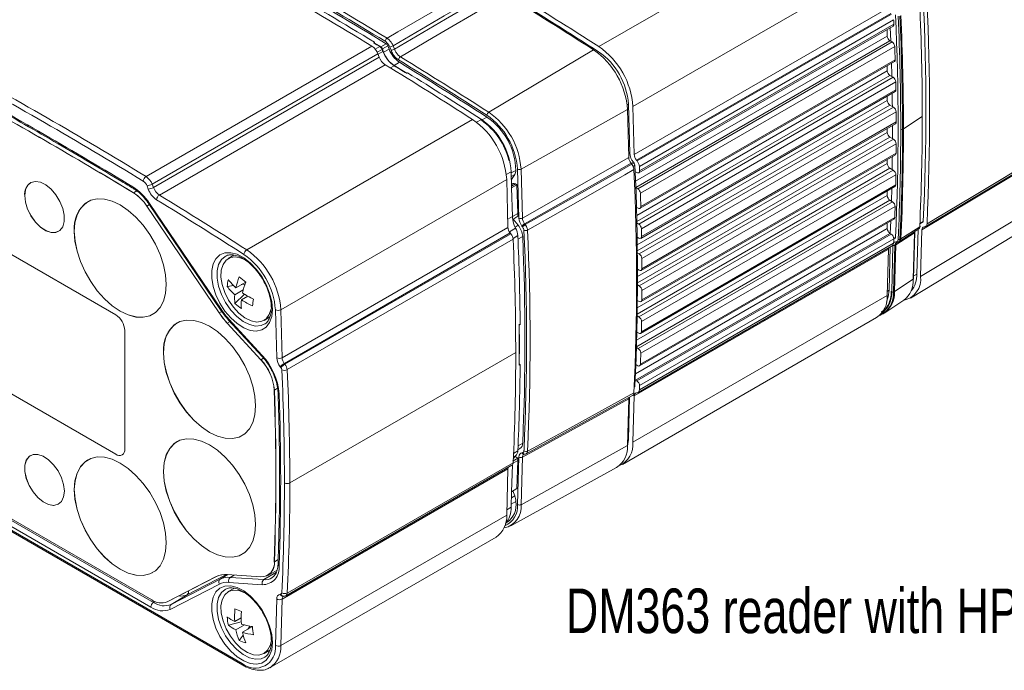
# Model space of a CAD drawing. Header units: millimetres. Extents: x 5 to 415, y 5 to 292.
# Tile 23 of 31: x 297 to 374, y 106 to 157. Entities that reach past the tile are written whole.
import ezdxf

# ---------------------------------------------------------------- set-up
doc = ezdxf.new("R2010")
doc.units = ezdxf.units.MM
doc.styles.add('SLDTEXTSTYLE0', font='TXT', dxfattribs={"width": 0.75})

msp = doc.modelspace()

# ---------------------------------------------------------------- linework, layer by layer
at = {"color": 7, "linetype": 'Continuous', "lineweight": 15}
for p, q in [((342.588, 154.719), (362.529, 166.23)), ((345.258, 150.019), (365.199, 161.531)), ((345.359, 146.26), (365.3, 157.772)), ((365.476, 157.329), (345.536, 145.818)), ((345.587, 145.754), (365.527, 157.266)), ((365.703, 156.832), (345.763, 145.321)), ((345.717, 144.824), (365.657, 156.335)), ((345.778, 144.974), (365.719, 156.486)), ((365.2, 156.072), (365.2, 155.548)), ((365.443, 156.212), (365.485, 155.138)), ((307.078, 144.534), (324.791, 154.76)), ((324.93, 155.021), (325.001, 155.062)), ((325.004, 154.976), (325.001, 155.062)), ((325.486, 154.692), (325.003, 154.986)), ((325.911, 154.945), (325.486, 154.692)), ((325.595, 154.5), (325.656, 154.344)), ((326.041, 154.781), (325.61, 154.535)), ((325.61, 154.535), (325.71, 154.278)), ((326.141, 154.523), (325.71, 154.278)), ((326.041, 154.781), (326.141, 154.523)), ((326.29, 154.43), (326.19, 154.688)), ((326.451, 154.779), (326.551, 154.522)), ((333.951, 149.577), (342.164, 154.474)), ((345.635, 143.574), (365.576, 155.086)), ((365.788, 154.729), (345.847, 143.217)), ((365.412, 155.18), (365.576, 155.086)), ((307.552, 143.934), (325.265, 154.16)), ((307.652, 143.677), (325.365, 153.902)), ((325.265, 154.16), (325.365, 153.902)), ((345.881, 142.183), (365.821, 153.694)), ((308.124, 143.078), (325.837, 153.303)), ((326.956, 153.49), (326.531, 153.236)), ((345.819, 142.037), (365.759, 153.548)), ((365.2, 153.225), (365.2, 152.819)), ((327.58, 152.665), (327.51, 152.624)), ((345.713, 140.801), (365.653, 152.313)), ((365.412, 152.452), (365.653, 152.313)), ((365.865, 151.951), (345.925, 140.44)), ((345.937, 139.825), (365.877, 151.336)), ((345.875, 139.682), (365.815, 151.194)), ((365.2, 150.839), (365.2, 150.497)), ((345.009, 146.359), (344.905, 150.211)), ((345.258, 150.019), (345.359, 146.26)), ((345.747, 138.459), (365.688, 149.97)), ((365.412, 150.13), (365.688, 149.97)), ((336.486, 145.115), (344.834, 149.775)), ((344.935, 146.015), (344.834, 149.775)), ((365.9, 149.605), (345.959, 138.094)), ((367.95, 149.228), (366.473, 148.281)), ((314.976, 138.778), (332.689, 149.004)), ((345.903, 137.164), (365.843, 148.675)), ((345.965, 137.302), (365.905, 148.814)), ((365.2, 148.304), (365.2, 147.995)), ((366.397, 148.24), (366.473, 148.281)), ((365.412, 147.627), (365.693, 147.465)), ((345.753, 135.954), (365.693, 147.465)), ((365.905, 147.096), (345.965, 135.585)), ((336.59, 141.263), (344.935, 146.015)), ((345.898, 134.717), (365.838, 146.228)), ((345.96, 134.852), (365.9, 146.363)), ((368.219, 140.615), (377.256, 146.017)), ((345.112, 145.573), (336.766, 140.82)), ((345.163, 145.509), (345.112, 145.573)), ((345.344, 145.586), (345.291, 145.651)), ((345.536, 145.818), (345.587, 145.754)), ((365.2, 145.86), (365.2, 145.545)), ((365.412, 145.178), (365.666, 145.031)), ((376.952, 145.748), (367.92, 140.349)), ((335.712, 144.904), (335.746, 143.651)), ((335.988, 144.683), (335.729, 144.299)), ((336.309, 141.259), (336.206, 145.112)), ((336.486, 145.115), (336.59, 141.263)), ((345.436, 144.911), (345.472, 144.894)), ((345.567, 144.839), (345.472, 144.894)), ((345.726, 133.52), (365.666, 145.031)), ((365.878, 144.659), (345.938, 133.147)), ((298.021, 144.044), (298.017, 144.042)), ((307.256, 143.538), (307.156, 143.795)), ((307.552, 143.934), (307.652, 143.677)), ((317.646, 134.079), (335.359, 144.305)), ((335.46, 140.545), (335.359, 144.305)), ((335.857, 143.976), (335.739, 143.911)), ((335.746, 143.651), (336.163, 143.891)), ((335.807, 141.384), (335.746, 143.651)), ((336.163, 143.891), (336.055, 143.954)), ((336.224, 141.633), (336.163, 143.891)), ((345.485, 143.661), (345.635, 143.574)), ((345.86, 132.224), (365.8, 143.736)), ((345.922, 132.355), (365.862, 143.867)), ((380.478, 144.28), (367.815, 136.701)), ((306.094, 143.249), (306.098, 143.251)), ((365.2, 143.389), (365.2, 143.03)), ((365.558, 143.596), (365.53, 142.595)), ((302.511, 142.555), (302.507, 142.553)), ((307.14, 142.213), (307.144, 142.215)), ((307.14, 142.213), (312.805, 133.838)), ((312.809, 133.84), (307.144, 142.215)), ((307.311, 142.376), (312.977, 134.001)), ((307.348, 142.422), (313.013, 134.047)), ((345.669, 142.052), (345.472, 142.165)), ((345.665, 131.04), (365.605, 142.552)), ((365.817, 142.176), (345.877, 130.664)), ((365.412, 142.663), (365.605, 142.552)), ((367.012, 134.991), (379.739, 142.705)), ((336.224, 141.633), (335.807, 141.384)), ((336.245, 141.412), (335.83, 141.153)), ((345.847, 129.806), (365.788, 141.317)), ((317.747, 130.32), (335.46, 140.545)), ((335.875, 141.181), (336.254, 140.709)), ((336.609, 140.574), (336.557, 140.639)), ((336.766, 140.82), (336.819, 140.755)), ((345.566, 140.886), (345.713, 140.801)), ((345.785, 129.678), (365.726, 141.19)), ((365.2, 140.886), (365.2, 140.442)), ((365.477, 141.046), (365.436, 140.061)), ((367.747, 140.59), (366.269, 139.637)), ((367.758, 140.815), (368.012, 140.97)), ((368.143, 140.591), (368.097, 140.587)), ((293.531, 140.136), (304.703, 133.686)), ((300.217, 140.231), (300.221, 140.233)), ((335.637, 140.103), (317.924, 129.877)), ((317.974, 129.814), (335.687, 140.04)), ((335.687, 140.04), (335.637, 140.103)), ((365.412, 140.074), (345.472, 128.563)), ((345.567, 128.508), (365.507, 140.02)), ((345.725, 139.697), (345.587, 139.776)), ((365.412, 140.074), (365.507, 140.02)), ((365.866, 139.164), (367.343, 140.114)), ((366.175, 139.436), (367.675, 140.435)), ((367.343, 140.114), (367.242, 136.472)), ((367.268, 136.51), (367.369, 140.153)), ((367.623, 140.4), (367.525, 136.884)), ((367.92, 140.349), (367.815, 136.701)), ((335.864, 139.606), (318.151, 129.381)), ((345.66, 127.592), (365.6, 139.103)), ((345.763, 127.799), (365.703, 139.311)), ((365.719, 139.64), (345.778, 128.128)), ((365.435, 139.008), (365.34, 135.614)), ((365.651, 139.127), (365.55, 135.485)), ((365.689, 135.481), (365.79, 139.123)), ((365.719, 139.638), (365.824, 139.694)), ((365.764, 135.522), (365.866, 139.164)), ((365.79, 139.123), (365.866, 139.164)), ((365.915, 139.42), (365.864, 139.415)), ((365.944, 139.357), (365.994, 139.361)), ((366.085, 139.387), (366.16, 139.426)), ((366.269, 139.637), (366.193, 139.597)), ((313.312, 138.288), (313.275, 138.267)), ((313.976, 138.355), (313.53, 138.097)), ((365.3, 138.837), (345.359, 127.326)), ((345.604, 138.542), (345.747, 138.459)), ((365.199, 135.195), (365.3, 138.837)), ((345.753, 137.179), (345.612, 137.26)), ((313.953, 135.97), (313.448, 135.903)), ((314.129, 135.805), (314.904, 136.253)), ((314.843, 136.087), (314.55, 136.049)), ((345.612, 136.035), (345.753, 135.954)), ((365.764, 135.522), (367.242, 136.472)), ((314.704, 135.643), (314.041, 135.261)), ((314.787, 135.313), (314.052, 134.569)), ((314.557, 134.861), (315.058, 135.15)), ((345.258, 123.684), (365.199, 135.195)), ((365.689, 135.481), (365.764, 135.522)), ((345.748, 134.732), (345.604, 134.815)), ((365.01, 133.838), (366.509, 134.837)), ((307.607, 133.719), (307.61, 133.721)), ((312.805, 133.838), (312.809, 133.84)), ((317.323, 130.312), (317.221, 134.071)), ((317.646, 134.079), (317.747, 130.32)), ((345.588, 133.599), (345.726, 133.52)), ((364.812, 133.726), (364.887, 133.765)), ((309.511, 133.043), (309.508, 133.041)), ((313.449, 133.022), (313.453, 133.024)), ((313.449, 133.022), (316.082, 130.163)), ((316.085, 130.165), (313.453, 133.024)), ((313.554, 133.27), (316.186, 130.412)), ((313.562, 133.351), (316.194, 130.493)), ((316.33, 133.247), (316.788, 133.512)), ((316.386, 132.963), (316.421, 132.987)), ((316.691, 133.456), (316.692, 133.452)), ((336.343, 132.882), (336.414, 132.923)), ((344.431, 121.955), (364.371, 133.466)), ((305.411, 132.461), (305.411, 123.153)), ((345.71, 132.239), (345.563, 132.324)), ((336.067, 130.728), (318.354, 120.502)), ((345.53, 131.118), (345.665, 131.04)), ((316.082, 130.163), (316.085, 130.165)), ((317.924, 129.877), (317.974, 129.814)), ((336.414, 129.765), (336.343, 129.724)), ((336.414, 129.765), (336.344, 129.828)), ((345.635, 129.693), (345.485, 129.78)), ((304.703, 122.744), (293.531, 129.194)), ((304.707, 122.746), (293.535, 129.196)), ((317.656, 129.541), (317.605, 129.604)), ((345.472, 128.563), (345.436, 128.587)), ((345.472, 128.563), (345.567, 128.508)), ((317.137, 127.767), (317.141, 127.769)), ((345.36, 128.021), (345.373, 128.028)), ((345.536, 127.565), (345.587, 127.569)), ((344.935, 127.081), (336.59, 122.523)), ((336.888, 122.787), (345.232, 127.345)), ((344.834, 123.439), (344.935, 127.081)), ((344.905, 123.901), (344.997, 127.217)), ((345.258, 123.684), (345.359, 127.326)), ((283.494, 124.296), (314.607, 106.335)), ((283.556, 124.159), (314.669, 106.198)), ((309.511, 123.735), (309.508, 123.732)), ((314.607, 124.207), (314.611, 124.209)), ((336.235, 123.097), (336.397, 123.186)), ((336.486, 118.79), (344.834, 123.439)), ((336.557, 122.864), (336.609, 122.868)), ((298.021, 122.651), (298.017, 122.649)), ((302.511, 122.305), (302.507, 122.303)), ((304.703, 122.744), (304.707, 122.746)), ((318.151, 111.859), (335.864, 122.084)), ((335.83, 122.209), (336.245, 122.451)), ((336.245, 122.451), (336.021, 122.58)), ((336.163, 120.066), (336.224, 122.254)), ((336.206, 118.797), (336.309, 122.53)), ((336.59, 122.523), (336.486, 118.79)), ((336.716, 122.746), (336.768, 122.751)), ((335.46, 121.611), (317.747, 111.386)), ((318.047, 111.652), (335.76, 121.877)), ((335.46, 121.611), (335.359, 117.969)), ((335.677, 117.135), (343.982, 121.696)), ((307.455, 110.76), (290.645, 120.464)), ((307.522, 111.314), (290.712, 121.019)), ((290.854, 120.829), (307.664, 111.125)), ((335.746, 119.808), (335.712, 118.594)), ((336.163, 120.066), (335.746, 119.808)), ((335.84, 119.866), (335.988, 119.477)), ((300.217, 118.838), (300.221, 118.84)), ((317.646, 107.743), (335.359, 117.969)), ((335.324, 117.369), (335.351, 117.384)), ((316.818, 106.014), (334.531, 116.24)), ((314.607, 114.899), (314.611, 114.901)), ((317.137, 114.308), (317.141, 114.31)), ((316.623, 113.247), (317.35, 113.666)), ((307.607, 113.469), (307.61, 113.471)), ((312.588, 113.148), (308.739, 111.171)), ((308.742, 111.173), (312.592, 113.15)), ((309.041, 110.963), (312.89, 112.94)), ((316.082, 113.13), (313.449, 113.311)), ((313.685, 113.09), (316.317, 112.91)), ((316.62, 113.245), (316.623, 113.247)), ((312.828, 112.557), (308.978, 110.58)), ((313.312, 112.158), (313.275, 112.138)), ((313.976, 112.225), (313.53, 111.968)), ((316.194, 112.516), (313.562, 112.696)), ((310.306, 111.729), (309.041, 110.963)), ((317.221, 107.751), (317.323, 111.393)), ((317.605, 111.775), (317.656, 111.78)), ((317.747, 111.386), (317.646, 107.743)), ((317.844, 111.599), (317.895, 111.604)), ((317.845, 111.6), (317.844, 111.599)), ((318.073, 111.67), (318.047, 111.652)), ((314.041, 109.625), (314.542, 109.914)), ((314.547, 109.599), (313.536, 109.334)), ((314.792, 109.362), (314.129, 108.979)), ((314.645, 108.783), (315.42, 109.23)), ((315.246, 109.26), (315.066, 109.026)), ((314.699, 108.548), (314.389, 108.144)), ((316.33, 107.118), (316.788, 107.383)), ((316.691, 107.326), (316.692, 107.322)), ((316.386, 106.834), (316.421, 106.857))]:
    msp.add_line(p, q, dxfattribs=at)
at = {"color": 8, "linetype": 'Continuous', "lineweight": 15}
for p, q in [((345.467, 144.156), (365.2, 155.548)), ((325.417, 154.725), (325.059, 154.518)), ((325.595, 154.5), (325.212, 154.278)), ((365.412, 155.18), (345.484, 143.676)), ((325.656, 154.344), (325.278, 154.126)), ((342.569, 154.322), (342.465, 154.262)), ((326.541, 153.221), (326.247, 153.051)), ((345.552, 141.477), (365.2, 152.819)), ((365.412, 152.452), (345.564, 140.994)), ((344.905, 150.211), (344.806, 150.154)), ((345.596, 139.18), (365.2, 150.497)), ((365.412, 150.13), (345.602, 138.693)), ((333.376, 149.016), (332.989, 148.792)), ((333.797, 149.197), (333.432, 148.979)), ((345.613, 136.687), (365.2, 147.995)), ((365.412, 147.627), (345.613, 136.197)), ((345.009, 146.359), (344.927, 146.312)), ((345.291, 145.651), (345.126, 145.555)), ((345.344, 145.586), (345.176, 145.489)), ((345.414, 145.412), (345.27, 145.329)), ((365.412, 145.178), (345.59, 133.735)), ((345.597, 134.229), (365.2, 145.545)), ((335.712, 144.904), (335.331, 144.684)), ((336.08, 145.014), (335.715, 144.81)), ((335.722, 144.536), (335.988, 144.683)), ((345.472, 144.894), (345.438, 144.874)), ((336.055, 143.954), (335.743, 143.784)), ((306.098, 143.251), (306.358, 143.401)), ((345.547, 131.685), (365.2, 143.03)), ((307.144, 142.215), (307.343, 142.33)), ((365.412, 142.663), (345.474, 131.153)), ((335.807, 141.384), (335.443, 141.174)), ((336.254, 140.709), (336.016, 140.571)), ((368.03, 141.006), (367.759, 140.844)), ((335.572, 140.196), (336.062, 140.479)), ((336.231, 139.892), (335.856, 139.675)), ((336.243, 139.616), (336.613, 139.823)), ((345.456, 129.044), (365.2, 140.442)), ((365.652, 139.149), (365.651, 139.127)), ((365.719, 139.667), (365.845, 139.736)), ((367.525, 136.884), (367.274, 136.733)), ((365.208, 135.541), (365.34, 135.614)), ((312.809, 133.84), (313.01, 133.956)), ((313.453, 133.024), (313.667, 133.147)), ((316.085, 130.165), (316.294, 130.286)), ((317.141, 127.769), (317.398, 127.917)), ((345.414, 128.111), (345.363, 128.082)), ((336.613, 123.615), (336.249, 123.413)), ((344.905, 123.901), (344.846, 123.867)), ((335.897, 122.814), (336.231, 123.007)), ((336.715, 123.006), (336.721, 123.148)), ((336.224, 122.254), (335.858, 122.035)), ((336.062, 122.616), (335.883, 122.513)), ((335.746, 119.808), (335.805, 121.914)), ((335.719, 118.839), (336.08, 119.04)), ((335.988, 119.477), (335.733, 119.331)), ((335.712, 118.594), (335.371, 118.397)), ((317.141, 114.31), (317.439, 114.482)), ((316.317, 112.91), (317.308, 113.508)), ((313.391, 113.314), (310.306, 111.729)), ((312.89, 112.94), (313.497, 113.308)), ((313.685, 113.09), (313.989, 113.274)), ((307.664, 111.125), (307.773, 111.19))]:
    msp.add_line(p, q, dxfattribs=at)
at = {"color": 7, "linetype": 'Continuous', "lineweight": 15, "flags": 128}
for points in [[(325.977, 155.379), (326.836, 155.882), (331.407, 158.557), (334.266, 160.23)], [(334.74, 159.63), (330.457, 157.123), (326.451, 154.779)], [(326.551, 154.522), (330.551, 156.862), (334.84, 159.372)], [(335.312, 158.773), (334.17, 158.105), (329.599, 155.43), (327.023, 153.923)], [(326.531, 153.236), (327.387, 152.71), (327.518, 152.629)], [(365.54, 153.421), (365.562, 152.526), (365.566, 152.363)], [(365.59, 151.064), (365.6, 150.318), (365.604, 150.019)], [(365.613, 148.542), (365.613, 148.124), (365.612, 147.512)], [(365.602, 146.092), (365.6, 145.944), (365.588, 145.076)], [(368.32, 140.821), (369.014, 141.236), (371.793, 142.897), (377.358, 146.224)], [(336.819, 140.755), (340.85, 143.052), (345.163, 145.509)], [(345.339, 145.076), (344.62, 144.666), (341.744, 143.028), (336.995, 140.321)], [(345.567, 144.839), (345.609, 144.819), (345.65, 144.811), (345.688, 144.813), (345.72, 144.826), (345.747, 144.851), (345.766, 144.884), (345.776, 144.926), (345.778, 144.974)], [(297.562, 143.035), (297.619, 143.486), (297.788, 143.837), (298.056, 144.063), (298.402, 144.145), (298.801, 144.078), (299.223, 143.868), (299.638, 143.529), (300.014, 143.086), (300.324, 142.574), (300.544, 142.029), (300.658, 141.492), (300.658, 141.002), (300.544, 140.597), (300.324, 140.306), (300.014, 140.151), (299.638, 140.143), (299.223, 140.283), (298.801, 140.561), (298.402, 140.955), (298.056, 141.437), (297.788, 141.971), (297.619, 142.517), (297.562, 143.035)], [(300.221, 140.233), (300.018, 140.153), (299.642, 140.145), (299.227, 140.285), (298.804, 140.563), (298.405, 140.957), (298.059, 141.439), (297.792, 141.973), (297.623, 142.519), (297.565, 143.037)], [(301.451, 140.218), (301.506, 140.91), (301.668, 141.517), (301.934, 142.021), (302.294, 142.408), (302.739, 142.665), (303.254, 142.784), (303.824, 142.761), (304.431, 142.599), (305.057, 142.301), (305.683, 141.876), (306.29, 141.337), (306.86, 140.702), (307.375, 139.988), (307.82, 139.218), (308.18, 138.416), (308.446, 137.604), (308.608, 136.809), (308.663, 136.054), (308.608, 135.363), (308.446, 134.756), (308.18, 134.251), (307.82, 133.865), (307.375, 133.608), (306.86, 133.489), (306.29, 133.511), (305.683, 133.674), (305.057, 133.972), (304.431, 134.397), (303.824, 134.935), (303.254, 135.571), (302.739, 136.284), (302.294, 137.054), (301.934, 137.857), (301.668, 138.668), (301.506, 139.463), (301.451, 140.218)], [(345.669, 142.052), (345.711, 142.032), (345.752, 142.023), (345.789, 142.025), (345.821, 142.038), (345.848, 142.062), (345.867, 142.094), (345.878, 142.135), (345.881, 142.183)], [(307.61, 133.721), (307.379, 133.61), (306.864, 133.491), (306.294, 133.513), (305.687, 133.676), (305.061, 133.974), (304.434, 134.399), (303.827, 134.937), (303.257, 135.573), (302.743, 136.286), (302.298, 137.056), (301.937, 137.859), (301.672, 138.67), (301.509, 139.465), (301.454, 140.22)], [(367.359, 140.224), (367.348, 140.175), (367.343, 140.114)], [(365.896, 139.342), (365.93, 139.357), (365.968, 139.364)], [(366.085, 139.387), (366.088, 139.389), (366.1, 139.396)], [(316.993, 134.108), (316.937, 133.548), (316.772, 133.078), (316.506, 132.721), (316.151, 132.493), (315.724, 132.406), (315.245, 132.462), (314.736, 132.659), (314.22, 132.989), (313.723, 133.435), (313.267, 133.978), (312.874, 134.591), (312.562, 135.245), (312.345, 135.911), (312.234, 136.557), (312.234, 137.153), (312.345, 137.671), (312.562, 138.086), (312.874, 138.381), (313.267, 138.539), (313.723, 138.555), (314.22, 138.428), (314.736, 138.162), (315.245, 137.772), (315.724, 137.275), (316.151, 136.694), (316.506, 136.056), (316.772, 135.392), (316.937, 134.732), (316.993, 134.108)], [(314.954, 137.945), (314.549, 138.136), (314.096, 138.227), (313.69, 138.17), (313.357, 137.968), (313.115, 137.633), (312.978, 137.184), (312.955, 136.646), (313.047, 136.053), (313.248, 135.437), (313.547, 134.834), (313.926, 134.281), (314.364, 133.808), (314.835, 133.444), (315.311, 133.209), (315.765, 133.117), (316.17, 133.174), (316.503, 133.376), (316.745, 133.711), (316.882, 134.161), (316.882, 134.161)], [(365.34, 135.614), (365.278, 135.089), (365.145, 134.686)], [(308.451, 130.706), (308.506, 131.398), (308.669, 132.005), (308.934, 132.509), (309.295, 132.896), (309.739, 133.152), (310.254, 133.272), (310.824, 133.249), (311.431, 133.087), (312.057, 132.789), (312.684, 132.364), (313.291, 131.825), (313.861, 131.19), (314.375, 130.476), (314.82, 129.706), (315.18, 128.903), (315.446, 128.092), (315.609, 127.297), (315.664, 126.542), (315.609, 125.851), (315.446, 125.244), (315.18, 124.739), (314.82, 124.353), (314.375, 124.096), (313.861, 123.977), (313.291, 123.999), (312.684, 124.162), (312.057, 124.46), (311.431, 124.885), (310.824, 125.423), (310.254, 126.059), (309.739, 126.772), (309.295, 127.542), (308.934, 128.345), (308.669, 129.156), (308.506, 129.951), (308.451, 130.706)], [(336.35, 132.939), (336.356, 131.377), (336.35, 129.823)], [(314.611, 124.209), (314.379, 124.098), (313.864, 123.979), (313.294, 124.001), (312.687, 124.164), (312.061, 124.462), (311.435, 124.887), (310.828, 125.425), (310.258, 126.061), (309.743, 126.774), (309.298, 127.544), (308.938, 128.347), (308.672, 129.158), (308.509, 129.953), (308.455, 130.708)], [(336.995, 122.997), (337.429, 123.234), (340.305, 124.804), (345.339, 127.554)], [(315.664, 117.234), (315.609, 116.542), (315.446, 115.935), (315.18, 115.431), (314.82, 115.044), (314.375, 114.787), (313.861, 114.668), (313.291, 114.69), (312.684, 114.853), (312.057, 115.151), (311.431, 115.576), (310.824, 116.114), (310.254, 116.75), (309.739, 117.464), (309.295, 118.234), (308.934, 119.036), (308.669, 119.848), (308.506, 120.643), (308.451, 121.397), (308.506, 122.089), (308.669, 122.696), (308.934, 123.201), (309.295, 123.587), (309.739, 123.844), (310.254, 123.963), (310.824, 123.941), (311.431, 123.778), (312.057, 123.48), (312.684, 123.055), (313.291, 122.517), (313.861, 121.881), (314.375, 121.168), (314.82, 120.398), (315.18, 119.595), (315.446, 118.784), (315.609, 117.989), (315.664, 117.234)], [(314.611, 114.901), (314.379, 114.789), (313.864, 114.67), (313.294, 114.692), (312.687, 114.855), (312.061, 115.153), (311.435, 115.578), (310.828, 116.116), (310.258, 116.752), (309.743, 117.466), (309.298, 118.236), (308.938, 119.038), (308.672, 119.85), (308.509, 120.645), (308.455, 121.4), (308.509, 122.091), (308.672, 122.698), (308.938, 123.203), (309.298, 123.589), (309.511, 123.735)], [(344.829, 123.327), (344.844, 123.391), (344.905, 123.901)], [(300.673, 119.845), (300.615, 119.394), (300.446, 119.043), (300.179, 118.818), (299.833, 118.735), (299.434, 118.802), (299.011, 119.012), (298.596, 119.351), (298.22, 119.794), (297.911, 120.306), (297.69, 120.851), (297.576, 121.388), (297.576, 121.878), (297.69, 122.283), (297.911, 122.574), (298.22, 122.729), (298.596, 122.737), (299.011, 122.597), (299.434, 122.319), (299.833, 121.925), (300.179, 121.443), (300.446, 120.909), (300.615, 120.363), (300.673, 119.845)], [(300.221, 118.84), (300.183, 118.82), (299.837, 118.737), (299.437, 118.804), (299.015, 119.014), (298.6, 119.353), (298.224, 119.796), (297.914, 120.308), (297.694, 120.853), (297.58, 121.39), (297.58, 121.88), (297.694, 122.285), (297.914, 122.576), (298.021, 122.651)], [(308.663, 115.804), (308.608, 115.113), (308.446, 114.505), (308.18, 114.001), (307.82, 113.614), (307.375, 113.358), (306.86, 113.239), (306.29, 113.261), (305.683, 113.423), (305.057, 113.722), (304.431, 114.146), (303.824, 114.685), (303.254, 115.321), (302.739, 116.034), (302.294, 116.804), (301.934, 117.607), (301.668, 118.418), (301.506, 119.213), (301.451, 119.968), (301.506, 120.659), (301.668, 121.267), (301.934, 121.771), (302.294, 122.158), (302.739, 122.414), (303.254, 122.533), (303.824, 122.511), (304.431, 122.349), (305.057, 122.05), (305.683, 121.626), (306.29, 121.087), (306.86, 120.452), (307.375, 119.738), (307.82, 118.968), (308.18, 118.165), (308.446, 117.354), (308.608, 116.559), (308.663, 115.804)], [(307.61, 113.471), (307.379, 113.36), (306.864, 113.241), (306.294, 113.263), (305.687, 113.425), (305.061, 113.724), (304.434, 114.148), (303.827, 114.687), (303.257, 115.323), (302.743, 116.036), (302.298, 116.806), (301.937, 117.609), (301.672, 118.42), (301.509, 119.215), (301.454, 119.97), (301.509, 120.661), (301.672, 121.269), (301.937, 121.773), (302.298, 122.16), (302.511, 122.305)], [(316.993, 107.979), (316.937, 107.418), (316.772, 106.949), (316.506, 106.592), (316.151, 106.364), (315.724, 106.276), (315.245, 106.332), (314.736, 106.53), (314.22, 106.86), (313.723, 107.306), (313.267, 107.848), (312.874, 108.461), (312.562, 109.116), (312.345, 109.782), (312.234, 110.428), (312.234, 111.024), (312.345, 111.541), (312.562, 111.957), (312.874, 112.251), (313.267, 112.41), (313.723, 112.426), (314.22, 112.298), (314.736, 112.033), (315.245, 111.643), (315.724, 111.145), (316.151, 110.565), (316.506, 109.927), (316.772, 109.263), (316.937, 108.603), (316.993, 107.979)], [(314.952, 111.816), (314.835, 111.882), (314.364, 112.061), (313.926, 112.093), (313.547, 111.977), (313.248, 111.72), (313.047, 111.337), (312.955, 110.849), (312.978, 110.285)], [(317.848, 111.605), (317.885, 111.603), (317.895, 111.604)], [(312.978, 110.285), (313.115, 109.678), (313.357, 109.063), (313.69, 108.476), (314.096, 107.951), (314.549, 107.519), (315.026, 107.204), (315.496, 107.025), (315.934, 106.993), (316.313, 107.108), (316.612, 107.366), (316.813, 107.749), (316.887, 108.064)]]:
    msp.add_lwpolyline(points, dxfattribs=at)
at = {"color": 8, "linetype": 'Continuous', "lineweight": 15, "flags": 128}
for points in [[(307.311, 142.376), (307.311, 142.377), (307.314, 142.387), (307.327, 142.402), (307.348, 142.422)], [(313.275, 138.267), (312.995, 138.032), (312.768, 137.642), (312.652, 137.142), (312.652, 136.559), (312.768, 135.924), (312.995, 135.273), (313.319, 134.639), (313.724, 134.057), (314.188, 133.558), (314.685, 133.17), (315.189, 132.913), (315.672, 132.801), (316.11, 132.84), (316.386, 132.963)], [(312.977, 134.001), (312.976, 134.002), (312.979, 134.012), (312.992, 134.027), (313.013, 134.047)], [(313.554, 133.27), (313.55, 133.275), (313.546, 133.294), (313.55, 133.319), (313.562, 133.351)], [(316.186, 130.411), (316.182, 130.417), (316.178, 130.435), (316.182, 130.461), (316.194, 130.493)], [(313.275, 112.138), (312.995, 111.903), (312.768, 111.513), (312.652, 111.013), (312.652, 110.43), (312.768, 109.795), (312.995, 109.143), (313.319, 108.509), (313.724, 107.928), (314.188, 107.429), (314.685, 107.041), (315.189, 106.784), (315.672, 106.672), (316.11, 106.711), (316.386, 106.834)]]:
    msp.add_lwpolyline(points, dxfattribs=at)
at = {"color": 7, "linetype": 'Continuous', "lineweight": 15}
for centre, radius, start, end in [((128.055, -167.984), 377.979, 58.63462, 61.37076), ((129.46, -167.331), 377.432, 58.63462, 61.37076), ((129.419, -167.25), 377.789, 58.64866, 61.35672), ((129.287, -167.477), 377.771, 58.64897, 61.31189), ((128.989, -167.576), 377.512, 58.72002, 61.28536), ((125.14, -183.769), 401.88, 57.31487, 58.46813), ((125.859, -183.43), 401.297, 57.31479, 58.48141), ((125.564, -183.524), 401.88, 57.31487, 58.46812), ((180.106, 149.749), 188.127, 357.33633, 2.66367), ((180.009, 149.582), 188.514, 357.33631, 2.66369), ((171.863, 149.169), 196.087, 0.01715, 2.61079), ((162.277, 147.616), 203.635, 2.49647, 2.59413), ((177.911, 148.479), 188.137, 357.33633, 2.66367), ((170.159, 148.182), 196.099, 0.01715, 2.61079), ((170.2, 148.181), 196.197, 0.01715, 2.61079), ((170.273, 148.222), 196.2, 0.01715, 2.61079), ((365.571, 156.459), 0.15, 304.88381, 10.33307), ((326.149, 155.114), 0.316, 123.01289, 175.73136), ((365.661, 155.569), 0.461, 182.60548, 237.39452), ((324.103, 153.729), 1.24, 20.34758, 56.28923), ((121.096, -180.707), 392.761, 58.6532, 58.73636), ((325.159, 154.338), 0.465, 20.34758, 56.28923), ((325.307, 154.423), 0.323, 20.34758, 56.28923), ((325.722, 154.663), 0.34, 20.34758, 56.28923), ((328.149, 155.269), 2.142, 200.36331, 236.14359), ((326.074, 155.442), 0.763, 278.7762, 299.67583), ((326.173, 155.185), 0.763, 278.7762, 299.67583), ((338.622, 149.354), 6.226, 3.87734, 55.32877), ((339.047, 149.598), 6.226, 3.87734, 55.32877), ((365.325, 154.696), 0.464, 4.0682, 57.29069), ((166.499, 147.778), 199.409, 1.70003, 1.99743), ((326.529, 154.334), 1.241, 200.36331, 236.14359), ((327.838, 155.154), 2.328, 200.36446, 236.13288), ((327.734, 155.029), 2.159, 200.36331, 236.14359), ((327.196, 153.657), 0.317, 122.9832, 175.50571), ((117.042, -188.496), 401.394, 57.31479, 58.48159), ((117.081, -188.426), 401.595, 57.31479, 58.48159), ((339.47, 149.842), 5.448, 3.87734, 55.32877), ((365.675, 153.67), 0.148, 304.60878, 9.35292), ((110.271, -178.332), 377.697, 58.63462, 61.37076), ((110.342, -178.209), 377.979, 58.63462, 61.37076), ((115.665, -189.239), 401.88, 57.31487, 58.46812), ((119.609, -183.907), 395.571, 58.29328, 58.45805), ((117.089, -188.555), 401.296, 57.31487, 58.46812), ((116.052, -189.707), 402.446, 57.31581, 58.29095), ((365.661, 152.84), 0.461, 182.60548, 237.39452), ((365.403, 151.923), 0.463, 3.47456, 57.33039), ((110.805, -178.332), 376.607, 58.77502, 61.23036), ((365.732, 151.314), 0.146, 304.37961, 8.50513), ((170.937, 147.892), 194.97, 1.01204, 1.19289), ((111.17, -178.293), 376.012, 58.77502, 61.23036), ((111.173, -178.291), 376.012, 58.77502, 61.23036), ((365.661, 150.518), 0.461, 182.60548, 237.39452), ((365.439, 149.582), 0.462, 2.96672, 57.36699), ((330.277, 144.536), 5.448, 3.87734, 55.32877), ((330.815, 144.855), 5.268, 1.72825, 55.51099), ((334.127, 149.304), 0.324, 122.79196, 174.02474), ((330.619, 144.733), 5.599, 3.87734, 55.32877), ((330.589, 144.716), 5.911, 3.87734, 55.32877), ((175.151, 147.947), 190.756, 0.26034, 0.49815), ((187.023, 149.169), 180.927, 357.28201, 0.01859), ((329.147, 143.884), 6.226, 3.87734, 55.32877), ((330.253, 144.497), 5.432, 13.61207, 54.94194), ((365.762, 148.795), 0.144, 304.1379, 7.57726), ((185.441, 148.222), 181.032, 357.28201, 0.01859), ((365.661, 148.016), 0.461, 182.60548, 237.39452), ((185.32, 148.182), 180.938, 357.28201, 0.01859), ((185.368, 148.181), 181.029, 357.28201, 0.01859), ((366.329, 148.378), 0.154, 242.69935, 296.146), ((365.445, 147.077), 0.461, 2.41666, 57.4094), ((179.445, 147.947), 186.462, 359.51325, 359.73856), ((346.247, 146.443), 1.241, 183.86726, 219.63491), ((346.134, 146.313), 0.776, 183.86726, 219.63491), ((365.751, 146.35), 0.15, 305.50418, 5.05652), ((345.103, 145.386), 0.313, 4.69436, 39.54844), ((157.569, 136.762), 188.044, 357.36333, 2.63667), ((344.984, 145.257), 0.782, 4.71514, 39.54633), ((142.337, 136.104), 203.635, 2.49647, 2.59413), ((365.661, 145.566), 0.461, 182.60548, 237.39452), ((307.331, 144.135), 0.472, 122.40662, 175.75712), ((306.39, 143.503), 1.24, 20.34758, 56.28923), ((335.463, 145.007), 0.617, 328.33147, 0.64206), ((336.342, 145.398), 0.317, 244.53053, 297.01688), ((157.028, 136.315), 188.514, 357.33632, 2.66368), ((365.419, 144.644), 0.46, 1.87506, 57.45398), ((183.716, 147.891), 182.191, 358.73436, 358.98349), ((298.656, 143.15), 1.096, 125.37932, 185.93286), ((303.674, 140.023), 4.388, 33.14793, 57.39667), ((306.43, 143.526), 0.775, 20.34758, 56.28923), ((306.981, 144.927), 1.145, 278.77793, 299.89046), ((307.081, 144.669), 1.145, 278.77793, 299.89046), ((308.816, 144.109), 1.241, 200.36331, 236.14359), ((365.715, 143.856), 0.148, 305.21327, 4.15228), ((304.206, 140.297), 3.505, 33.14793, 57.39667), ((304.21, 140.299), 3.505, 33.14793, 57.39667), ((308.856, 144.132), 1.707, 200.36331, 236.14359), ((308.378, 142.677), 0.474, 122.37972, 175.53095), ((97.952, -199.464), 401.88, 57.31487, 58.46812), ((345.385, 143.184), 0.464, 4.0682, 57.29069), ((146.559, 136.267), 199.409, 1.70003, 1.99743), ((365.661, 143.051), 0.461, 182.60548, 237.39452), ((303.935, 140.504), 2.497, 124.77892, 186.53326), ((97.891, -199.571), 401.578, 57.31487, 58.46812), ((365.359, 142.165), 0.458, 1.31564, 57.50296), ((188.066, 147.774), 177.839, 357.91927, 358.19601), ((337.481, 141.434), 1.674, 181.70512, 189.65628), ((337.9, 141.682), 1.677, 181.69104, 189.29012), ((365.643, 141.309), 0.145, 304.91973, 3.20454), ((336.234, 140.598), 0.776, 183.86726, 219.63491), ((338.104, 141.557), 2.31, 190.08706, 207.84692), ((335.027, 139.696), 1.591, 4.56662, 39.56149), ((336.446, 141.545), 0.317, 244.53053, 297.01688), ((337.151, 140.162), 0.763, 120.31917, 141.23118), ((337.204, 140.096), 0.763, 120.31917, 141.23118), ((345.463, 140.412), 0.463, 3.47456, 57.33039), ((367.723, 140.633), 0.0495, 298.38646, 353.79302), ((367.986, 141.005), 0.0435, 305.97361, 2.13066), ((335.085, 139.542), 0.782, 4.71514, 39.54633), ((334.794, 139.795), 1.441, 3.85693, 28.32184), ((139.58, 131.243), 196.841, 0.48916, 2.5184), ((148.812, 131.719), 187.976, 357.52921, 2.47079), ((336.847, 140.609), 0.323, 245.83, 297.18488), ((148.693, 131.658), 188.221, 357.40852, 2.63573), ((148.869, 131.659), 188.325, 357.36367, 2.63633), ((345.807, 139.8), 0.132, 231.09174, 10.96355), ((150.997, 136.381), 194.97, 1.01204, 1.19289), ((365.661, 140.463), 0.461, 182.60548, 237.39452), ((365.262, 139.634), 0.457, 0.73586, 57.55688), ((367.32, 140.158), 0.0489, 298.01993, 354.43581), ((139.867, 130.669), 196.2, 0.01715, 2.61079), ((365.462, 139.301), 0.241, 304.92143, 2.21076), ((365.724, 139.259), 0.15, 240.8675, 295.86864), ((191.982, 147.616), 173.92, 357.26295, 357.37144), ((365.8, 139.733), 0.0455, 301.62988, 4.03197), ((366.13, 139.175), 0.265, 135.76142, 182.30937), ((365.887, 139.586), 0.168, 279.51778, 5.52963), ((366.129, 139.73), 0.148, 239.60844, 295.67319), ((366.043, 139.621), 0.227, 301.08793, 4.08017), ((315.234, 138.368), 0.485, 122.20863, 174.0633), ((311.476, 133.682), 5.759, 3.87734, 55.32877), ((311.434, 133.658), 6.226, 3.87734, 55.32877), ((345.498, 138.07), 0.462, 2.96672, 57.36699), ((365.648, 138.833), 0.348, 162.17604, 179.26548), ((155.21, 136.436), 190.756, 0.26034, 0.49815), ((345.835, 137.28), 0.131, 230.87003, 9.66249), ((366.104, 136.489), 1.724, 281.79389, 7.07506), ((365.617, 136.801), 1.909, 319.53381, 2.46799), ((316.446, 135.698), 3.005, 165.55153, 176.08733), ((316.789, 138.394), 4.168, 216.7036, 228.74937), ((316.877, 138.939), 4.168, 216.7036, 228.74937), ((320.094, 134.442), 6.119, 158.8122, 167.12307), ((320.735, 144.315), 9.949, 230.36662, 234.12435), ((320.61, 134.042), 6.119, 158.8122, 167.12307), ((345.504, 135.566), 0.461, 2.41666, 57.4094), ((365.314, 136.354), 1.931, 308.22441, 3.50793), ((316.935, 134.961), 2.909, 174.07837, 187.73381), ((318.042, 140.432), 6.066, 235.94561, 245.3215), ((159.505, 136.436), 186.462, 359.51325, 359.73856), ((363.247, 135.066), 1.956, 305.09428, 3.77256), ((363.864, 135.315), 1.832, 293.99352, 5.21487), ((363.87, 135.37), 1.9, 302.35117, 4.57449), ((365.623, 135.616), 0.15, 240.8675, 295.86864), ((316.722, 137.484), 3.953, 227.5121, 236.97887), ((317.451, 134.561), 2.909, 174.07837, 187.73381), ((317.954, 139.887), 6.066, 235.94561, 245.3215), ((327.668, 132.675), 12.364, 169.54068, 172.09818), ((345.831, 134.833), 0.131, 230.6642, 8.37757), ((303.875, 132.391), 1.537, 2.60548, 57.39452), ((318.591, 137.74), 6.979, 213.99902, 222.54324), ((318.595, 137.742), 6.979, 213.99902, 222.54324), ((317.948, 137.376), 5.952, 213.99902, 222.54324), ((317.426, 134.499), 0.474, 244.48848, 297.61785), ((310.935, 130.992), 2.497, 124.77892, 186.53326), ((148.241, 131.303), 188.109, 359.51898, 0.48102), ((345.478, 133.132), 0.46, 1.87506, 57.45398), ((163.775, 136.38), 182.191, 358.73436, 358.98349), ((345.793, 132.339), 0.13, 230.46465, 7.04679), ((312.589, 127.113), 4.942, 4.40053, 43.15009), ((155.035, 130.669), 181.032, 357.28201, 0.01859), ((345.418, 130.654), 0.458, 1.31564, 57.50296), ((168.125, 136.263), 177.839, 357.91927, 358.19601), ((313.202, 127.464), 3.947, 4.40053, 43.15009), ((313.205, 127.466), 3.947, 4.40053, 43.15009), ((317.527, 130.74), 0.474, 244.48848, 297.61785), ((318.561, 130.396), 1.241, 183.86726, 219.63491), ((318.497, 128.887), 1.144, 120.10441, 141.22945), ((318.548, 128.824), 1.144, 120.10441, 141.22945), ((318.521, 130.372), 0.776, 183.86726, 219.63491), ((317.372, 129.316), 0.782, 4.71514, 39.54633), ((156.927, 131.243), 179.493, 357.37024, 359.52822), ((345.718, 129.793), 0.13, 230.27182, 5.66422), ((317.415, 129.342), 0.313, 4.71514, 39.54633), ((317.925, 129.809), 0.484, 245.82466, 297.77377), ((122.024, 120.444), 195.906, 0.01715, 2.61079), ((122.154, 120.443), 196.2, 0.01715, 2.61079), ((345.321, 128.122), 0.457, 0.73586, 57.55688), ((129.984, 121.037), 187.274, 357.94074, 2.05926), ((129.988, 121.039), 187.274, 357.94074, 2.05926), ((129.768, 120.741), 187.869, 357.94074, 2.05926), ((345.573, 127.353), 0.215, 99.93289, 187.08268), ((345.318, 128.107), 0.0966, 304.93048, 2.24468), ((345.552, 127.779), 0.212, 279.51778, 5.52963), ((172.042, 136.104), 173.92, 357.26295, 357.37144), ((336.122, 123.593), 0.491, 303.93, 2.53235), ((343.423, 123.519), 1.843, 295.20421, 5.12925), ((304.98, 123.083), 0.437, 230.79671, 9.21404), ((335.723, 122.995), 0.509, 311.84256, 1.38549), ((336.864, 123.261), 0.295, 239.58852, 296.33639), ((342.893, 123.308), 1.945, 304.04076, 3.85906), ((305, 123.155), 0.503, 234.38242, 294.30712), ((335.622, 122.075), 0.241, 304.92143, 2.21076), ((336.44, 122.144), 0.605, 128.72477, 158.73943), ((337.407, 122.226), 1.183, 169.034, 178.624), ((336.456, 122.792), 0.3, 240.81977, 296.5116), ((335.808, 121.607), 0.348, 162.17604, 179.26548), ((137.17, 120.444), 180.76, 357.28201, 0.01859), ((318.142, 120.912), 0.461, 242.60967, 297.39033), ((137.322, 120.443), 181.032, 357.28201, 0.01859), ((334.431, 118.777), 1.67, 303.44979, 9.04648), ((334.741, 118.987), 1.34, 2.2773, 21.46492), ((334.866, 118.585), 1.633, 280.35169, 7.2229), ((333.761, 118.545), 1.952, 320.64725, 1.43947), ((336.352, 119.059), 0.3, 240.81977, 296.5116), ((333.407, 117.84), 1.956, 305.09428, 3.77256), ((316.101, 114.175), 1.045, 268.91625, 7.32759), ((316.105, 114.177), 1.045, 268.91625, 7.32759), ((315.939, 114.237), 1.204, 304.63634, 3.45464), ((316.219, 113.823), 1.308, 268.91625, 7.32759), ((313.309, 111.693), 1.624, 85.04924, 116.37223), ((313.313, 111.695), 1.624, 85.04924, 116.37223), ((313.063, 112.715), 0.283, 127.5001, 213.85801), ((313.556, 111.597), 1.498, 85.04924, 116.37223), ((313.892, 112.809), 0.349, 126.40896, 198.92011), ((316.524, 112.629), 0.349, 126.40896, 198.92011), ((313.443, 111.317), 1.385, 85.04924, 116.37223), ((308.263, 112.364), 1.284, 234.78614, 291.74665), ((308.267, 112.366), 1.284, 234.78614, 291.74665), ((317.665, 111.436), 0.345, 99.93289, 187.08268), ((317.542, 111.785), 0.449, 240.76807, 297.1586), ((317.642, 111.864), 0.0849, 279.51778, 5.52963), ((317.95, 112.252), 0.441, 239.50207, 296.99474), ((307.917, 110.739), 0.462, 123.22971, 177.34769), ((308.383, 112.074), 1.608, 234.78614, 291.74665), ((308.502, 112.313), 1.454, 234.78614, 291.74665), ((309.214, 110.738), 0.283, 127.5001, 213.85801), ((320.092, 110.054), 6.066, 174.67987, 184.05602), ((318.704, 122.077), 12.368, 247.90663, 250.4631), ((320.608, 109.858), 6.066, 174.67987, 184.05602), ((315.228, 112.281), 2.909, 232.27022, 245.92623), ((317.396, 110.189), 3.953, 183.02291, 192.4892), ((315.316, 111.634), 2.909, 232.27022, 245.92623), ((318.218, 109.792), 4.168, 191.25217, 203.29717), ((316.358, 115.277), 6.119, 252.88106, 261.19102), ((325.318, 110.249), 9.949, 185.87705, 189.63505), ((315.71, 110.843), 3.005, 243.91674, 254.45298), ((318.733, 109.596), 4.168, 191.25217, 203.29717), ((316.446, 114.631), 6.119, 252.88106, 261.19102), ((315.629, 107.57), 1.603, 230.38541, 6.49135), ((317.441, 108.143), 0.449, 240.76807, 297.1586)]:
    msp.add_arc(centre, radius, start, end, dxfattribs=at)
at = {"color": 8, "linetype": 'Continuous', "lineweight": 15}
for centre, radius, start, end in [((306.183, 143.701), 0.146, 172.92984, 232.93834), ((367.558, 140.583), 0.189, 308.06444, 1.96766), ((365.882, 139.205), 0.212, 94.74376, 147.16593), ((366.023, 139.145), 0.234, 122.81848, 185.41023), ((365.941, 139.437), 0.0803, 195.50549, 271.61644), ((365.992, 139.441), 0.0803, 195.50564, 271.61428), ((365.95, 139.588), 0.244, 308.05295, 1.96857), ((367.219, 136.515), 0.0489, 298.01993, 354.43581), ((363.636, 135.362), 1.918, 306.34963, 3.66778), ((317.569, 127.623), 0.142, 187.99898, 248.12414), ((336.715, 122.912), 0.166, 196.92939, 270.19255), ((336.768, 122.917), 0.166, 196.92867, 270.20505), ((334.567, 118.646), 1.646, 293.35797, 5.25881), ((317.586, 114.131), 0.157, 182.7993, 243.7905), ((316.413, 113.953), 1.047, 264.7399, 300.77045), ((310.156, 111.943), 0.261, 305.1719, 18.53764), ((309.821, 112.743), 1.124, 260.7532, 295.55891), ((317.837, 111.839), 0.24, 195.3838, 271.73813), ((317.903, 111.858), 0.259, 197.64601, 257.67959), ((317.993, 111.401), 0.247, 125.763, 183.53619), ((317.897, 111.852), 0.254, 313.95791, 1.48268), ((315.701, 107.613), 1.949, 304.43676, 3.8267), ((314.749, 106.317), 0.144, 172.74256, 235.9597)]:
    msp.add_arc(centre, radius, start, end, dxfattribs=at)
at = {"color": 7, "linetype": 'Continuous', "lineweight": 15}
for centre, major_axis, ratio, start_param, end_param in [((345.289, 145.824), (-0.25, 0.433), 0.577483, 0.817057, 1.832498), ((336.055, 143.628), (-0.2, 0.347), 0.577279, 5.498058, 6.269349), ((336.804, 140.991), (-0.35, 0.606), 0.577483, 0.817057, 1.832498), ((336.946, 141.073), (-0.251, 0.432), 0.583888, 0.815572, 1.831013), ((368.274, 140.131), (-0.25, 0.433), 0.577382, 6.021315, 7.035675), ((345.289, 126.864), (-0.25, 0.433), 0.57728, 0.391988, 0.753713), ((336.804, 122.226), (-0.35, 0.606), 0.57728, 6.021458, 7.036899)]:
    msp.add_ellipse(centre, major_axis=major_axis, ratio=ratio, start_param=start_param, end_param=end_param, dxfattribs=at)
at = {"color": 8, "linetype": 'Continuous', "lineweight": 15}
msp.add_ellipse((336.946, 122.307), major_axis=(-0.254, 0.431), ratio=0.578751, start_param=6.268782, end_param=7.031319, dxfattribs=at)
at = {"color": 7, "linetype": 'Continuous', "lineweight": 15}
for points, knots in [([(325.977, 155.379), (326.04, 155.333), (326.166, 155.241), (326.337, 155.026), (326.413, 154.862), (326.451, 154.779)], [0, 0, 0, 0, 0.330806, 0.661616, 1, 1, 1, 1]), ([(326.19, 154.688), (326.161, 154.75), (326.105, 154.873), (325.976, 155.035), (325.882, 155.103), (325.834, 155.138)], [0, 0, 0, 0, 0.3383855, 0.6691932, 1, 1, 1, 1]), ([(326.88, 153.682), (326.8, 153.74), (326.641, 153.856), (326.429, 154.126), (326.336, 154.329), (326.29, 154.43)], [0, 0, 0, 0, 0.335954, 0.667978, 1, 1, 1, 1]), ([(326.551, 154.522), (326.588, 154.44), (326.662, 154.278), (326.832, 154.062), (326.959, 153.969), (327.023, 153.923)], [0, 0, 0, 0, 0.332024, 0.664044, 1, 1, 1, 1]), ([(292.13, 151.647), (293.055, 151.136), (295.739, 149.654), (300.091, 147.166), (303.821, 144.96), (305.791, 143.769), (306.095, 143.585)], [0, 0, 0, 0, 0.1988424, 0.5766867, 0.9346496, 1, 1, 1, 1]), ([(345.163, 145.509), (345.195, 145.464), (345.26, 145.373), (345.322, 145.217), (345.333, 145.122), (345.339, 145.076)], [0, 0, 0, 0, 0.339512, 0.679025, 1, 1, 1, 1]), ([(306.095, 143.585), (306.169, 143.537), (306.385, 143.398), (306.744, 143.085), (307.076, 142.711), (307.254, 142.459), (307.311, 142.376)], [0, 0, 0, 0, 0.172264, 0.50421, 0.837954, 1, 1, 1, 1]), ([(336.715, 140.314), (336.712, 140.341), (336.705, 140.399), (336.667, 140.492), (336.629, 140.547), (336.609, 140.574)], [0, 0, 0, 0, 0.321348, 0.660674, 1, 1, 1, 1]), ([(336.819, 140.755), (336.851, 140.709), (336.915, 140.618), (336.978, 140.462), (336.989, 140.367), (336.995, 140.321)], [0, 0, 0, 0, 0.339324, 0.678654, 1, 1, 1, 1]), ([(367.675, 140.438), (367.695, 140.455), (367.739, 140.489), (367.766, 140.561), (367.771, 140.61), (367.773, 140.628)], [0, 0, 0, 0, 0.355621, 0.759474, 1, 1, 1, 1]), ([(368.143, 140.591), (368.176, 140.599), (368.24, 140.616), (368.303, 140.699), (368.314, 140.781), (368.32, 140.821)], [0, 0, 0, 0, 0.339522, 0.679045, 1, 1, 1, 1]), ([(365.994, 139.361), (366.037, 139.366), (366.079, 139.371), (366.106, 139.4), (366.106, 139.4)], [0, 0, 0, 0, 0.99486, 1, 1, 1, 1]), ([(313.289, 138.259), (313.348, 138.294), (313.492, 138.379), (313.801, 138.404), (314.203, 138.332), (314.651, 138.131), (315.103, 137.82), (315.544, 137.409), (315.945, 136.913), (316.22, 136.508), (316.332, 136.27), (316.351, 136.228)], [0, 0, 0, 0, 0.086564, 0.210306, 0.342357, 0.469119, 0.59472, 0.720381, 0.846517, 0.973023, 1, 1, 1, 1]), ([(316.351, 136.228), (316.429, 136.074), (316.606, 135.726), (316.786, 135.168), (316.89, 134.647), (316.901, 134.351), (316.905, 134.23)], [0, 0, 0, 0, 0.227505, 0.516057, 0.803301, 1, 1, 1, 1]), ([(365.52, 135.529), (365.515, 135.43), (365.499, 135.143), (365.401, 134.72), (365.197, 134.313), (364.971, 134.044), (364.79, 133.957), (364.729, 133.928)], [0, 0, 0, 0, 0.129493, 0.376876, 0.624584, 0.873823, 1, 1, 1, 1]), ([(312.977, 134.001), (313.051, 133.895), (313.232, 133.636), (313.435, 133.406), (313.554, 133.27)], [0, 0, 0, 0, 0.4125, 1, 1, 1, 1]), ([(316.905, 134.23), (316.902, 134.144), (316.895, 133.892), (316.818, 133.529), (316.649, 133.204), (316.513, 133.028), (316.416, 132.985), (316.412, 132.984)], [0, 0, 0, 0, 0.145829, 0.424584, 0.703667, 0.988776, 1, 1, 1, 1]), ([(316.186, 130.412), (316.254, 130.333), (316.455, 130.104), (316.665, 129.825), (316.775, 129.615), (316.788, 129.591)], [0, 0, 0, 0, 0.31448, 0.920597, 1, 1, 1, 1]), ([(316.788, 129.591), (316.878, 129.431), (317.072, 129.088), (317.275, 128.534), (317.399, 128.022), (317.42, 127.727), (317.429, 127.604)], [0, 0, 0, 0, 0.243514, 0.523375, 0.802036, 1, 1, 1, 1]), ([(317.429, 127.604), (317.453, 126.836), (317.524, 124.608), (317.564, 120.963), (317.53, 117.243), (317.456, 114.98), (317.429, 114.124)], [0, 0, 0, 0, 0.167834, 0.486782, 0.805733, 1, 1, 1, 1]), ([(345.339, 127.554), (345.332, 127.513), (345.32, 127.43), (345.275, 127.363), (345.237, 127.351), (345.23, 127.349)], [0, 0, 0, 0, 0.452588, 0.905177, 1, 1, 1, 1]), ([(336.609, 122.868), (336.628, 122.873), (336.665, 122.882), (336.704, 122.931), (336.711, 122.981), (336.715, 123.006)], [0, 0, 0, 0, 0.3213479, 0.6606744, 1, 1, 1, 1]), ([(336.768, 122.752), (336.81, 122.756), (336.855, 122.76), (336.887, 122.788), (336.89, 122.79)], [0, 0, 0, 0, 0.928459, 1, 1, 1, 1]), ([(336.696, 122.739), (336.698, 122.741), (336.702, 122.745), (336.711, 122.746), (336.716, 122.746)], [0, 0, 0, 0, 0.456261, 1, 1, 1, 1]), ([(317.429, 114.124), (317.423, 114.044), (317.408, 113.81), (317.316, 113.486), (317.157, 113.206), (317.013, 113.106), (316.945, 113.059)], [0, 0, 0, 0, 0.153262, 0.446618, 0.741134, 1, 1, 1, 1]), ([(313.289, 112.129), (313.348, 112.164), (313.492, 112.25), (313.801, 112.274), (314.203, 112.203), (314.651, 112.002), (315.103, 111.691), (315.544, 111.28), (315.945, 110.784), (316.22, 110.379), (316.332, 110.14), (316.351, 110.098)], [0, 0, 0, 0, 0.086564, 0.210306, 0.342357, 0.469119, 0.59472, 0.720381, 0.846517, 0.973023, 1, 1, 1, 1]), ([(317.847, 111.605), (317.887, 111.607), (317.969, 111.61), (318.039, 111.65), (318.074, 111.671)], [0, 0, 0, 0, 0.493606, 1, 1, 1, 1]), ([(316.351, 110.098), (316.429, 109.945), (316.606, 109.597), (316.786, 109.038), (316.89, 108.518), (316.901, 108.222), (316.905, 108.101)], [0, 0, 0, 0, 0.227505, 0.516057, 0.803301, 1, 1, 1, 1]), ([(316.905, 108.101), (316.902, 108.014), (316.895, 107.762), (316.818, 107.4), (316.649, 107.075), (316.513, 106.899), (316.416, 106.856), (316.412, 106.854)], [0, 0, 0, 0, 0.145829, 0.424584, 0.703667, 0.988776, 1, 1, 1, 1]), ([(314.669, 106.198), (314.765, 106.145), (315.046, 105.993), (315.513, 105.834), (316.045, 105.781), (316.485, 105.841), (316.708, 105.971), (316.791, 106.019)], [0, 0, 0, 0, 0.129293, 0.374782, 0.619815, 0.859633, 1, 1, 1, 1])]:
    msp.add_open_spline(points, degree=3, knots=knots, dxfattribs=at)
at = {"color": 8, "linetype": 'Continuous', "lineweight": 15}
msp.add_open_spline([(336.995, 122.997), (336.988, 122.955), (336.975, 122.872), (336.931, 122.805), (336.893, 122.793), (336.886, 122.791)], degree=3, knots=[0, 0, 0, 0, 0.452303, 0.904613, 1, 1, 1, 1], dxfattribs=at)

# ---------------------------------------------------------------- texts
at = {"color": 7, "linetype": 'Continuous', "lineweight": 0, "insert": (340.006, 112.214), "char_height": 3.5, "attachment_point": 1, "style": 'SLDTEXTSTYLE0'}
msp.add_mtext('DM363 reader with HPIL', dxfattribs=at)

doc.saveas('drawing.dxf')
